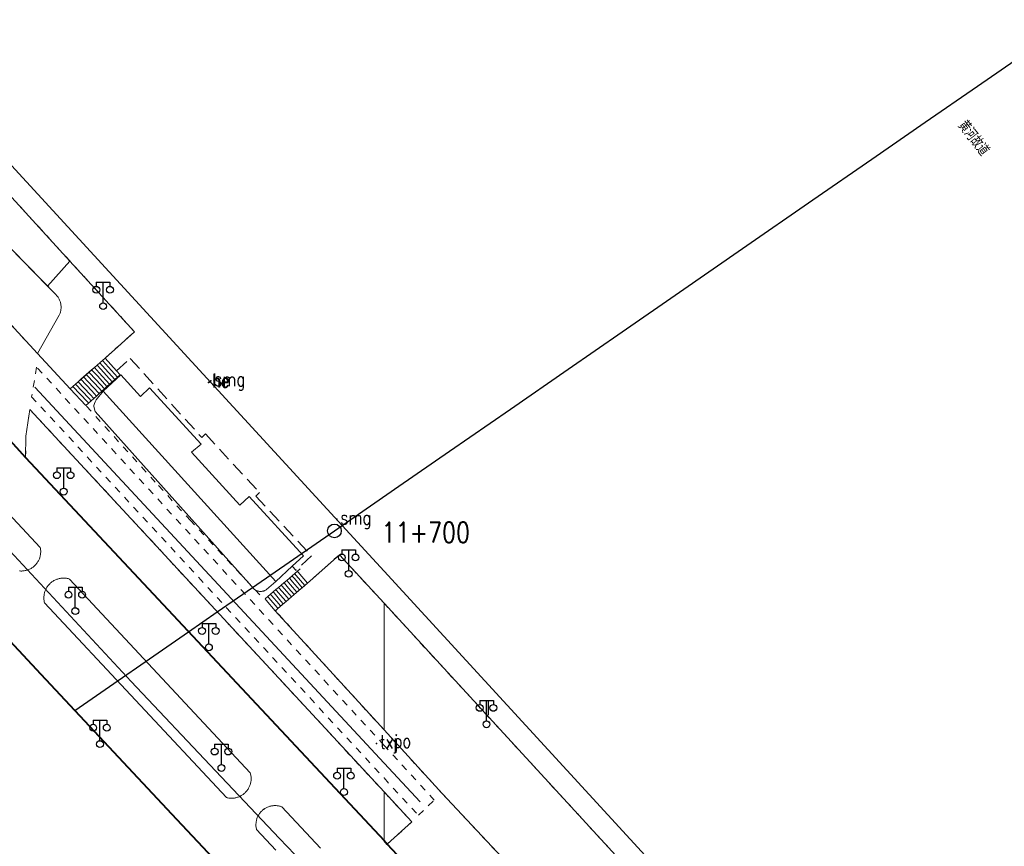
# Model space of a CAD drawing. Extents: x 39508475 to 39522402, y 3783947 to 3795549.
# Tile 147 of 256: x 39517947 to 39518091, y 3790843 to 3790964. Entities that reach past the tile are written whole.
import ezdxf
from ezdxf.enums import TextEntityAlignment as Align

# ---------------------------------------------------------------- set-up
doc = ezdxf.new("R2010")
doc.units = 0
doc.header["$PDSIZE"] = 0.2
doc.linetypes.add('X5', pattern=[3, 2, -1])
doc.linetypes.add('X6', pattern=[2, 1, -1])
doc.layers.get('0').update_dxf_attribs({"linetype": 'CONTINUOUS'})
for name, color, linetype in [('DLSS', 4, 'CONTINUOUS'), ('JCDL_DMX_F', 30, 'CONTINUOUS'), ('JCDL_JMDD_F', 231, 'CONTINUOUS'), ('JCDL_JMDX_F', 231, 'CONTINUOUS'), ('JCDL_ZBM', 3, 'CONTINUOUS'), ('JMD', 6, 'CONTINUOUS'), ('SXSS', 5, 'CONTINUOUS'), ('zdh', 7, 'CONTINUOUS'), ('断面线', 2, 'CONTINUOUS')]:
    doc.layers.add(name, color=color, linetype=linetype)
for name, color, linetype, lineweight in [('JCDL_JMDX', 1, 'CONTINUOUS', 0), ('JCDL_ZBX', 3, 'CONTINUOUS', 0), ('TEXTL_ZJ', 7, 'CONTINUOUS', 0)]:
    doc.layers.add(name, color=color, linetype=linetype, lineweight=lineweight)
doc.styles.add('HZ', font='rs', dxfattribs={"width": 0.8, "bigfont": 'hztxt'})
doc.linetypes.add('10422', pattern='A,2,[150,AAA.SHX,S=1,R=0,X=0,Y=1],2,[177,AAA.SHX,S=1,R=0,X=0,Y=0.8],1e-09', length=4)
doc.linetypes.add('X35', pattern='A,2,[150,AAA.SHX,S=1,R=0,X=0,Y=1],2,[177,AAA.SHX,S=1,R=0,X=0,Y=0.8],1e-09', length=4)
doc.linetypes.add('X49', pattern='A,0,[5,symbolt.shx,S=1,R=0,X=0,Y=0],-10', length=10)
doc.linetypes.add('X7', pattern='A,6,-1.333,[149,symbolx.shx,S=0.25,R=0,X=0,Y=0],-1.333,[149,symbolx.shx,S=0.25,R=0,X=0,Y=0],-1.333', length=9.999)

# ---------------------------------------------------------------- blocks, each defined once
blk = doc.blocks.new('3521000')
at = {"color": 0}
for p, q in [((-1, 3.5), (1, 3.5)), ((0, 0.5), (0, 3.5))]:
    blk.add_line(p, q, dxfattribs=at)
at = {"color": 0, "linetype": 'Continuous', "flags": 128}
for points in [[(-1, 3.5), (-1, 2.9)], [(1, 3.5), (1, 2.9)]]:
    blk.add_lwpolyline(points, dxfattribs=at)
at = {"color": 0}
for centre in [(-1, 2.4), (1, 2.4), (0, 0)]:
    blk.add_circle(centre, 0.5, dxfattribs=at)

msp = doc.modelspace()

# ---------------------------------------------------------------- linework, layer by layer
at = {"layer": 'DLSS', "linetype": 'X7', "lineweight": 0}
msp.add_lwpolyline([(39518000, 3790828.33206), (39517999.45552, 3790828.90648), (39517992.56244, 3790836.16656), (39517984.72214, 3790844.41188), (39517975.32916, 3790854.27999), (39517962.96728, 3790867.40551), (39517943.97679, 3790887.88456), (39517916.03941, 3790918.23397), (39517877.41998, 3790960.32725), (39517858.11328, 3790983.3346), (39517846.3977, 3790999.74941)], dxfattribs=at)
at = {"layer": 'DLSS', "linetype": 'X6', "lineweight": 0}
for points in [[(39517959.17501, 3790914.77099), (39517963.477, 3790918.632), (39517925.02001, 3790960.774), (39517924.60925, 3790961.26067), (39517924.20279, 3790961.75092), (39517923.80031, 3790962.24446), (39517923.40185, 3790962.74124), (39517923.00743, 3790963.24124), (39517922.61707, 3790963.74442), (39517922.2308, 3790964.25074), (39517922.213, 3790964.275), (39517921.84866, 3790964.76018), (39517921.47065, 3790965.2727), (39517921.09681, 3790965.78827), (39517920.72716, 3790966.30685), (39517920.36173, 3790966.82841), (39517920.00054, 3790967.35292), (39517919.64362, 3790967.88034), (39517919.29098, 3790968.41063), (39517918.94301, 3790968.944), (39517915.26382, 3790974.21432), (39517904.14771, 3790990.06193)], [(39517912.88856, 3790954.97327), (39517949.297, 3790915.433)], [(39518000, 3790858.03641), (39517949.13899, 3790913.45299), (39517948.415, 3790909.09799), (39518000, 3790853.25303)], [(39517947.538, 3790900.20101), (39517947.565, 3790903.32599), (39517948.148, 3790907.25699), (39518000, 3790851.22784)], [(39517981.79699, 3790880.09), (39517971.716, 3790890.93899), (39517966.516, 3790896.59499), (39517956.35199, 3790907.833)], [(39518000, 3790878.85489), (39517993.471, 3790885.96401), (39517989.20665, 3790882.1495)], [(39518133.23831, 3790750), (39518055.843, 3790818.79001), (39518055.34999, 3790819.22333), (39518054.86073, 3790819.66089), (39518054.37496, 3790820.10232), (39518053.89271, 3790820.54761), (39518053.41402, 3790820.99671), (39518052.93891, 3790821.44959), (39518052.71, 3790821.671), (39518052.46742, 3790821.90625), (39518051.99958, 3790822.36663), (39518051.53541, 3790822.83072), (39518051.07494, 3790823.29849), (39518050.6182, 3790823.7699), (39518050.16523, 3790824.24492), (39518049.71605, 3790824.72354), (39518049.271, 3790825.206), (39518000, 3790878.85489)], [(39518000, 3790860.30507), (39517984.07682, 3790877.76391)], [(39518114.77746, 3790750), (39518110.394, 3790753.576), (39518089.703, 3790770.974), (39518073.71, 3790784.99001), (39518042.094, 3790815.112), (39518008.52399, 3790850.959), (39518000, 3790860.30507)], [(39518000, 3790853.25303), (39518005.038, 3790847.79899), (39518007.36201, 3790850.015), (39518000, 3790858.03641)], [(39518000, 3790851.22784), (39518004.082, 3790846.817), (39518000.484, 3790843.56899)]]:
    msp.add_lwpolyline(points, dxfattribs=at)
at = {"layer": 'DLSS', "linetype": 'Continuous', "lineweight": 40}
for points in [[(39517882.47601, 3790970.11501), (39517897.019, 3790954.51), (39517900.546, 3790950.596), (39517925.789, 3790923.57099), (39517927.129, 3790922.134), (39517943.85901, 3790904.25901), (39517947.538, 3790900.20101), (39518000, 3790844.08669)], [(39518000, 3790814.90947), (39517998.71646, 3790816.24876), (39517997.232, 3790817.805), (39517969.673, 3790847.189), (39517949.79699, 3790868.406), (39517928.795, 3790890.998), (39517909.00501, 3790912.243), (39517887.832, 3790935.03799), (39517874.13401, 3790949.57999), (39517870.718, 3790953.323), (39517865.998, 3790958.389), (39517865.17908, 3790959.29906), (39517864.36428, 3790960.21283), (39517863.55331, 3790961.12999), (39517862.74618, 3790962.05053), (39517861.9429, 3790962.97444), (39517861.1435, 3790963.9017), (39517860.34797, 3790964.83229)], [(39518000, 3790844.08669), (39518000.484, 3790843.56899), (39518006.23, 3790837.387)]]:
    msp.add_lwpolyline(points, dxfattribs=at)
at = {"layer": 'JCDL_DMX_F', "color": 3, "linetype": 'X35', "lineweight": 0}
for points in [[(39517954.043, 3790910.281), (39517949.297, 3790915.43301), (39517952.45699, 3790921.05901), (39517952.50559, 3790921.16284), (39517952.54925, 3790921.26885), (39517952.58827, 3790921.37665), (39517952.62257, 3790921.48605), (39517952.65209, 3790921.59683), (39517952.67678, 3790921.70879), (39517952.69658, 3790921.82172), (39517952.71146, 3790921.9354), (39517952.72139, 3790922.04962), (39517952.72635, 3790922.16416), (39517952.72634, 3790922.27881), (39517952.72134, 3790922.39335), (39517952.71139, 3790922.50757), (39517952.703, 3790922.57301), (39517952.69648, 3790922.62124), (39517952.67665, 3790922.73416), (39517952.65194, 3790922.84612), (39517952.62238, 3790922.95689), (39517952.58805, 3790923.06628), (39517952.54901, 3790923.17408), (39517952.50532, 3790923.28008), (39517952.45707, 3790923.38408), (39517952.40435, 3790923.48589), (39517952.34726, 3790923.58531), (39517952.2859, 3790923.68216), (39517952.22041, 3790923.77626), (39517952.15088, 3790923.86743), (39517952.07747, 3790923.95549), (39517952, 3790924.03999), (39517941.37, 3790934.86)], [(39517958.86704, 3790909.93691), (39517957.87836, 3790908.68146), (39517957.71941, 3790908.36982), (39517957.6121, 3790908.13505), (39517957.55062, 3790907.96151), (39517957.52619, 3790907.82957), (39517957.5255, 3790907.69582), (39517957.55321, 3790907.5155), (39517957.61423, 3790907.26794), (39517957.71132, 3790906.93684), (39517981.0456, 3790880.87207), (39517981.11595, 3790880.82509), (39517981.18894, 3790880.78231), (39517981.26414, 3790880.74355), (39517981.34133, 3790880.70892), (39517981.42028, 3790880.67853), (39517981.50077, 3790880.65246), (39517981.58255, 3790880.63079), (39517981.66538, 3790880.61359), (39517981.74903, 3790880.6009), (39517981.83324, 3790880.59277), (39517981.91249, 3790880.58968), (39517981.91776, 3790880.58921), (39517982.00236, 3790880.59023), (39517982.08677, 3790880.59584), (39517982.17076, 3790880.60602), (39517982.25407, 3790880.62073), (39517982.33646, 3790880.63994), (39517982.41769, 3790880.66359), (39517982.49752, 3790880.6916), (39517982.57572, 3790880.7239), (39517982.65205, 3790880.76039), (39517982.72628, 3790880.80096), (39517982.798, 3790880.84582), (39517984.14268, 3790882.04908)]]:
    msp.add_lwpolyline(points, dxfattribs=at)
at = {"layer": 'JCDL_JMDX', "color": 6, "linetype": 'Continuous', "lineweight": 0}
for points in [[(39517959.17501, 3790914.77099), (39517958.78024, 3790914.42561), (39517958.38547, 3790914.08022), (39517957.9907, 3790913.73484), (39517957.59593, 3790913.38945), (39517957.20116, 3790913.04407), (39517956.80639, 3790912.69869), (39517956.41162, 3790912.3533), (39517956.01685, 3790912.00792), (39517955.62208, 3790911.66253), (39517955.22731, 3790911.31715), (39517954.83254, 3790910.97176), (39517954.43777, 3790910.62638), (39517954.043, 3790910.281)], [(39517959.17501, 3790914.77099), (39517960.84772, 3790912.91825), (39517961.37701, 3790912.33201), (39517960.99047, 3790911.98593), (39517960.60393, 3790911.63985), (39517960.21739, 3790911.29378), (39517959.83085, 3790910.9477), (39517959.44431, 3790910.60162), (39517959.05777, 3790910.25554), (39517958.67123, 3790909.90947), (39517958.28469, 3790909.56339), (39517957.89815, 3790909.21731), (39517957.51161, 3790908.87124), (39517957.12507, 3790908.52516), (39517956.73853, 3790908.17908), (39517956.35199, 3790907.833), (39517954.043, 3790910.281), (39517954.43777, 3790910.62638), (39517954.83254, 3790910.97176), (39517955.22731, 3790911.31715), (39517955.62208, 3790911.66253), (39517956.01685, 3790912.00792), (39517956.41162, 3790912.3533), (39517956.80639, 3790912.69869), (39517957.20116, 3790913.04407), (39517957.59593, 3790913.38945), (39517957.9907, 3790913.73484), (39517958.38547, 3790914.08022), (39517958.78024, 3790914.42561), (39517959.17501, 3790914.77099)], [(39517958.78024, 3790914.42561), (39517960.99046, 3790911.98593)], [(39517957.20116, 3790913.04407), (39517958.08923, 3790912.10254)], [(39517957.59593, 3790913.38945), (39517958.30639, 3790912.63623)], [(39517957.9907, 3790913.73484), (39517958.52354, 3790913.16992)], [(39517958.38547, 3790914.08022), (39517958.7407, 3790913.70361)], [(39517958.52354, 3790913.16992), (39517960.21739, 3790911.29378)], [(39517958.7407, 3790913.70361), (39517960.60393, 3790911.63985)], [(39517955.62208, 3790911.66253), (39517957.22061, 3790909.96777)], [(39517956.01685, 3790912.00792), (39517957.43777, 3790910.50146)], [(39517956.41162, 3790912.3533), (39517957.65492, 3790911.03515)], [(39517956.80639, 3790912.69869), (39517957.87208, 3790911.56885)], [(39517957.87208, 3790911.56885), (39517959.05777, 3790910.25554)], [(39517958.08923, 3790912.10254), (39517959.44431, 3790910.60162)], [(39517958.30639, 3790912.63623), (39517959.83085, 3790910.9477)], [(39517954.043, 3790910.281), (39517956.35199, 3790907.833)], [(39517954.43777, 3790910.62638), (39517956.56915, 3790908.3667)], [(39517954.83254, 3790910.97176), (39517956.7863, 3790908.90039)], [(39517955.22731, 3790911.31715), (39517957.00346, 3790909.43408)], [(39517957.43777, 3790910.50146), (39517958.28469, 3790909.56339)], [(39517957.65492, 3790911.03515), (39517958.67123, 3790909.90947)], [(39517956.7863, 3790908.90039), (39517957.12507, 3790908.52516)], [(39517957.00346, 3790909.43408), (39517957.51161, 3790908.87124)], [(39517957.22061, 3790909.96777), (39517957.89815, 3790909.21731)], [(39517956.56915, 3790908.3667), (39517956.73853, 3790908.17908)], [(39517987.72243, 3790883.88511), (39517987.32787, 3790883.5477), (39517986.9333, 3790883.21029), (39517986.53874, 3790882.87287), (39517986.14417, 3790882.53546), (39517985.7496, 3790882.19804), (39517985.35503, 3790881.86063), (39517984.96047, 3790881.52322), (39517984.5659, 3790881.1858), (39517984.17133, 3790880.84839), (39517983.77677, 3790880.51098), (39517983.3822, 3790880.17356), (39517982.98763, 3790879.83615), (39517982.59307, 3790879.49873)], [(39517986.88125, 3790882.47235), (39517986.57581, 3790882.82952), (39517986.53874, 3790882.87287)], [(39517987.16164, 3790882.94327), (39517986.95802, 3790883.18139), (39517986.9333, 3790883.21029)], [(39517988.41751, 3790881.47467), (39517987.16164, 3790882.94327)], [(39517987.44204, 3790883.41419), (39517987.34023, 3790883.53325), (39517987.32787, 3790883.5477)], [(39517988.81208, 3790881.81209), (39517987.44204, 3790883.41419)], [(39517989.20665, 3790882.1495), (39517988.81208, 3790881.81209), (39517988.41751, 3790881.47467), (39517988.02295, 3790881.13726), (39517987.62838, 3790880.79984), (39517987.23381, 3790880.46243), (39517986.83925, 3790880.12502), (39517986.44468, 3790879.7876), (39517986.05011, 3790879.45019), (39517985.65555, 3790879.11277), (39517985.26098, 3790878.77536), (39517984.86641, 3790878.43795), (39517984.47185, 3790878.10053), (39517984.1409, 3790877.81752), (39517984.07728, 3790877.76312)], [(39517985.75966, 3790880.58866), (39517985.04697, 3790881.42207), (39517984.96047, 3790881.52322)], [(39517986.04006, 3790881.05958), (39517985.42917, 3790881.77393), (39517985.35503, 3790881.86063)], [(39517986.32045, 3790881.5305), (39517985.81138, 3790882.1258), (39517985.7496, 3790882.19804)], [(39517986.60085, 3790882.00142), (39517986.19359, 3790882.47766), (39517986.14417, 3790882.53546)], [(39517987.23381, 3790880.46243), (39517986.32045, 3790881.5305)], [(39517987.62838, 3790880.79984), (39517986.60085, 3790882.00142)], [(39517988.02295, 3790881.13726), (39517986.88125, 3790882.47235)], [(39517984.35768, 3790878.23404), (39517983.13592, 3790879.66275), (39517982.98763, 3790879.83615)], [(39517984.63807, 3790878.70497), (39517983.51813, 3790880.01461), (39517983.3822, 3790880.17356)], [(39517984.91847, 3790879.17589), (39517983.90034, 3790880.36648), (39517983.77677, 3790880.51098)], [(39517985.19887, 3790879.64681), (39517984.28255, 3790880.71834), (39517984.17133, 3790880.84839)], [(39517985.47926, 3790880.11773), (39517984.66476, 3790881.07021), (39517984.5659, 3790881.1858)], [(39517986.05011, 3790879.45019), (39517985.47926, 3790880.11773)], [(39517986.44468, 3790879.7876), (39517985.75966, 3790880.58866)], [(39517986.83925, 3790880.12502), (39517986.04006, 3790881.05958)], [(39517984.07728, 3790877.76312), (39517982.75371, 3790879.31088), (39517982.59307, 3790879.49873)], [(39517984.86641, 3790878.43795), (39517984.63807, 3790878.70497)], [(39517985.26098, 3790878.77536), (39517984.91847, 3790879.17589)], [(39517985.65555, 3790879.11277), (39517985.19887, 3790879.64681)], [(39517984.47185, 3790878.10053), (39517984.35768, 3790878.23404)]]:
    msp.add_lwpolyline(points, dxfattribs=at)
at = {"layer": 'JCDL_JMDX', "color": 6, "linetype": 'X5', "lineweight": 0}
for points in [[(39517961.42031, 3790912.28404), (39517961.37701, 3790912.33201), (39517960.84772, 3790912.91825), (39517962.85142, 3790914.72686), (39517973.3142, 3790903.14296), (39517973.86778, 3790903.65374), (39517981.78831, 3790895.06941), (39517981.23724, 3790894.55591), (39517989.40174, 3790885.79402), (39517987.12641, 3790883.67382), (39517986.56299, 3790884.28398)], [(39517961.37701, 3790912.33201), (39517960.99047, 3790911.98593), (39517960.60393, 3790911.63985), (39517960.21739, 3790911.29378), (39517959.83085, 3790910.9477), (39517959.44431, 3790910.60162), (39517959.05777, 3790910.25554), (39517958.67123, 3790909.90947), (39517958.28469, 3790909.56339), (39517957.89815, 3790909.21731), (39517957.51161, 3790908.87124), (39517957.12507, 3790908.52516), (39517956.73853, 3790908.17908), (39517956.35199, 3790907.833)]]:
    msp.add_lwpolyline(points, dxfattribs=at)
at = {"layer": 'JCDL_JMDX_F', "linetype": 'Continuous', "lineweight": 0}
for points in [[(39517923.14501, 3790915.471), (39517949.677, 3790887.02699), (39517949.70083, 3790886.91013), (39517949.71932, 3790886.79229), (39517949.73283, 3790886.67378), (39517949.74134, 3790886.5548), (39517949.74483, 3790886.43558), (39517949.7433, 3790886.31631), (39517949.73676, 3790886.19721), (39517949.7252, 3790886.07849), (39517949.70866, 3790885.96036), (39517949.68716, 3790885.84304), (39517949.66074, 3790885.72672), (39517949.62945, 3790885.61162), (39517949.59335, 3790885.49794), (39517949.55248, 3790885.38588), (39517949.50694, 3790885.27563), (39517949.4568, 3790885.16741), (39517949.40215, 3790885.06139), (39517949.34308, 3790884.95776), (39517949.2797, 3790884.85671), (39517949.21213, 3790884.75842), (39517949.14048, 3790884.66306), (39517949.06488, 3790884.5708), (39517948.98546, 3790884.4818), (39517948.90236, 3790884.39623), (39517948.81574, 3790884.31423), (39517948.72574, 3790884.23595), (39517948.707, 3790884.221), (39517948.63253, 3790884.16152), (39517948.53627, 3790884.09109), (39517948.43713, 3790884.02477), (39517948.33528, 3790883.96268), (39517948.23091, 3790883.90493), (39517948.12421, 3790883.85163), (39517948.01535, 3790883.80287), (39517947.90454, 3790883.75873), (39517947.79197, 3790883.71929), (39517947.67784, 3790883.68463), (39517947.56235, 3790883.65481), (39517947.4457, 3790883.62987), (39517947.32812, 3790883.60986), (39517947.20979, 3790883.59482), (39517947.09093, 3790883.58477), (39517946.97176, 3790883.57974), (39517946.85248, 3790883.57973), (39517946.73331, 3790883.58474), (39517946.61445, 3790883.59475)], [(39517950.299, 3790878.916), (39517950.27119, 3790879.0315), (39517950.24854, 3790879.14812), (39517950.23068, 3790879.26558), (39517950.21764, 3790879.38367), (39517950.20946, 3790879.50219), (39517950.20614, 3790879.62095), (39517950.20769, 3790879.73975), (39517950.2141, 3790879.85838), (39517950.22537, 3790879.97665), (39517950.24148, 3790880.09436), (39517950.26239, 3790880.21131), (39517950.28808, 3790880.32731), (39517950.3185, 3790880.44216), (39517950.3536, 3790880.55566), (39517950.39331, 3790880.66763), (39517950.43759, 3790880.77788), (39517950.48634, 3790880.88622), (39517950.53949, 3790880.99248), (39517950.59695, 3790881.09646), (39517950.65862, 3790881.19801), (39517950.7244, 3790881.29694), (39517950.79418, 3790881.3931), (39517950.86784, 3790881.48632), (39517950.94525, 3790881.57644), (39517951.02629, 3790881.66331), (39517951.11083, 3790881.74679), (39517951.19871, 3790881.82674), (39517951.2898, 3790881.90302), (39517951.38393, 3790881.9755), (39517951.38801, 3790881.978), (39517951.48096, 3790882.04407), (39517951.58071, 3790882.1086), (39517951.68302, 3790882.16899), (39517951.78772, 3790882.22514), (39517951.89463, 3790882.27695), (39517952.00358, 3790882.32434), (39517952.11438, 3790882.36723), (39517952.22683, 3790882.40554), (39517952.34077, 3790882.43921), (39517952.45599, 3790882.46818), (39517952.5723, 3790882.49241), (39517952.6895, 3790882.51186), (39517952.8074, 3790882.52649), (39517952.92581, 3790882.53627), (39517953.04451, 3790882.54119), (39517953.16332, 3790882.54125), (39517953.28203, 3790882.53644), (39517953.40044, 3790882.52677), (39517953.51835, 3790882.51226), (39517953.63558, 3790882.49293), (39517953.75191, 3790882.46881), (39517953.86716, 3790882.43995), (39517953.981, 3790882.406), (39517980.41801, 3790854.022), (39517980.45078, 3790853.90851), (39517980.4785, 3790853.79367), (39517980.50151, 3790853.6778), (39517980.51976, 3790853.56108), (39517980.53323, 3790853.44372), (39517980.5419, 3790853.3259), (39517980.54574, 3790853.20783), (39517980.54476, 3790853.0897), (39517980.53896, 3790852.9717), (39517980.52833, 3790852.85404), (39517980.51291, 3790852.73692), (39517980.49272, 3790852.62052), (39517980.46779, 3790852.50504), (39517980.43817, 3790852.39068), (39517980.40389, 3790852.27763), (39517980.36503, 3790852.16607), (39517980.32165, 3790852.05619), (39517980.27381, 3790851.94817), (39517980.22159, 3790851.8422), (39517980.1651, 3790851.73845), (39517980.10441, 3790851.63709), (39517980.03963, 3790851.5383), (39517979.97087, 3790851.44224), (39517979.89824, 3790851.34906), (39517979.82187, 3790851.25893), (39517979.74188, 3790851.172), (39517979.6584, 3790851.08841), (39517979.583, 3790851.019), (39517979.57158, 3790851.00829), (39517979.48156, 3790850.93179), (39517979.38849, 3790850.85903), (39517979.29253, 3790850.79013), (39517979.19383, 3790850.72521), (39517979.09256, 3790850.66438), (39517978.98889, 3790850.60774), (39517978.88299, 3790850.55537), (39517978.77504, 3790850.50738), (39517978.66522, 3790850.46384), (39517978.55372, 3790850.42481), (39517978.44071, 3790850.39038), (39517978.32639, 3790850.36059), (39517978.21095, 3790850.3355), (39517978.09458, 3790850.31514), (39517977.97748, 3790850.29956), (39517977.85984, 3790850.28877), (39517977.74185, 3790850.28279), (39517977.62372, 3790850.28164), (39517977.50564, 3790850.28532), (39517977.38781, 3790850.29382), (39517977.27043, 3790850.30712), (39517977.15369, 3790850.32521), (39517977.03778, 3790850.34805), (39517976.923, 3790850.376), (39517950.299, 3790878.916)], [(39517984.16295, 3790842.66751), (39517981.338, 3790845.714), (39517981.31092, 3790845.82809), (39517981.28902, 3790845.9433), (39517981.27197, 3790846.05932), (39517981.25979, 3790846.17595), (39517981.2525, 3790846.293), (39517981.25011, 3790846.41024), (39517981.25263, 3790846.52748), (39517981.26005, 3790846.64452), (39517981.27236, 3790846.76114), (39517981.28954, 3790846.87714), (39517981.31156, 3790846.99233), (39517981.33838, 3790847.10649), (39517981.36995, 3790847.21943), (39517981.40622, 3790847.33095), (39517981.44712, 3790847.44085), (39517981.49259, 3790847.54895), (39517981.54253, 3790847.65505), (39517981.59688, 3790847.75897), (39517981.65552, 3790847.86052), (39517981.71836, 3790847.95953), (39517981.78529, 3790848.05582), (39517981.85619, 3790848.14923), (39517981.93093, 3790848.2396), (39517982.00939, 3790848.32675), (39517982.09143, 3790848.41055), (39517982.1769, 3790848.49084), (39517982.26565, 3790848.56749), (39517982.35754, 3790848.64035), (39517982.45469, 3790848.71065), (39517982.55005, 3790848.77423), (39517982.65033, 3790848.83502), (39517982.75307, 3790848.89155), (39517982.85809, 3790848.94374), (39517982.9652, 3790848.99149), (39517983.07421, 3790849.03472), (39517983.18493, 3790849.07334), (39517983.29718, 3790849.1073), (39517983.41074, 3790849.13654), (39517983.52543, 3790849.161), (39517983.64105, 3790849.18064), (39517983.75738, 3790849.19542), (39517983.87423, 3790849.20532), (39517983.99139, 3790849.21033), (39517984.10866, 3790849.21043), (39517984.22583, 3790849.20562), (39517984.3427, 3790849.19592), (39517984.45906, 3790849.18133), (39517984.5747, 3790849.16189), (39517984.68943, 3790849.13763), (39517984.80305, 3790849.10859), (39517984.91535, 3790849.07482), (39517985.026, 3790849.036), (39517987.8672, 3790845.99509), (39517990.71198, 3790842.95753)]]:
    msp.add_lwpolyline(points, dxfattribs=at)
at = {"layer": 'JCDL_ZBM', "linetype": 'Continuous', "lineweight": 0}
for points in [[(39517931.004, 3790945.96699), (39517921.36576, 3790957.4009), (39517924.78463, 3790961.05287), (39517925.02001, 3790960.774), (39517954.02313, 3790928.99175), (39517950.74798, 3790925.3144), (39517941.37, 3790934.86), (39517931.004, 3790945.96699)], [(39517941.37, 3790934.86), (39517952, 3790924.03999), (39517952.07747, 3790923.95549), (39517952.15088, 3790923.86743), (39517952.2204, 3790923.77626), (39517952.28591, 3790923.68216), (39517952.34726, 3790923.58531), (39517952.40435, 3790923.48589), (39517952.45707, 3790923.38408), (39517952.50532, 3790923.28008), (39517952.54901, 3790923.17408), (39517952.58805, 3790923.06628), (39517952.62239, 3790922.95689), (39517952.65194, 3790922.84612), (39517952.67665, 3790922.73416), (39517952.69648, 3790922.62124), (39517952.703, 3790922.57301), (39517952.71139, 3790922.50757), (39517952.72134, 3790922.39335), (39517952.72634, 3790922.27881), (39517952.72635, 3790922.16416), (39517952.72139, 3790922.04962), (39517952.71146, 3790921.9354), (39517952.69658, 3790921.82172), (39517952.67678, 3790921.70879), (39517952.65209, 3790921.59683), (39517952.62257, 3790921.48605), (39517952.58827, 3790921.37665), (39517952.54925, 3790921.26885), (39517952.50559, 3790921.16284), (39517952.45699, 3790921.05901), (39517949.297, 3790915.433), (39517912.88856, 3790954.97327)], [(39517959.17501, 3790914.77099), (39517954.043, 3790910.281), (39517949.297, 3790915.433), (39517952.45699, 3790921.05901), (39517952.50559, 3790921.16284), (39517952.54925, 3790921.26885), (39517952.58827, 3790921.37665), (39517952.62257, 3790921.48605), (39517952.65209, 3790921.59683), (39517952.67678, 3790921.70879), (39517952.69658, 3790921.82172), (39517952.71146, 3790921.9354), (39517952.72139, 3790922.04962), (39517952.72635, 3790922.16416), (39517952.72634, 3790922.27881), (39517952.72134, 3790922.39335), (39517952.71139, 3790922.50757), (39517952.703, 3790922.57301), (39517952.69648, 3790922.62124), (39517952.67665, 3790922.73416), (39517952.65194, 3790922.84612), (39517952.62239, 3790922.95689), (39517952.58805, 3790923.06628), (39517952.54901, 3790923.17408), (39517952.50532, 3790923.28008), (39517952.45707, 3790923.38408), (39517952.40435, 3790923.48589), (39517952.34726, 3790923.58531), (39517952.28591, 3790923.68216), (39517952.2204, 3790923.77626), (39517952.15088, 3790923.86743), (39517952.07747, 3790923.95549), (39517952, 3790924.03999), (39517950.74798, 3790925.3144), (39517954.02313, 3790928.99175), (39517963.477, 3790918.632), (39517959.17501, 3790914.77099)], [(39517923.14501, 3790915.471), (39517949.677, 3790887.02699), (39517949.70083, 3790886.91014), (39517949.71933, 3790886.79229), (39517949.73283, 3790886.67379), (39517949.74134, 3790886.5548), (39517949.74484, 3790886.43558), (39517949.74331, 3790886.31632), (39517949.73677, 3790886.19721), (39517949.7252, 3790886.07849), (39517949.70866, 3790885.96037), (39517949.68716, 3790885.84305), (39517949.66075, 3790885.72673), (39517949.62945, 3790885.61163), (39517949.59335, 3790885.49795), (39517949.55248, 3790885.38589), (39517949.50695, 3790885.27564), (39517949.45681, 3790885.16741), (39517949.40215, 3790885.06139), (39517949.34308, 3790884.95776), (39517949.2797, 3790884.85672), (39517949.21213, 3790884.75842), (39517949.14047, 3790884.66307), (39517949.06488, 3790884.57079), (39517948.98546, 3790884.4818), (39517948.90237, 3790884.39623), (39517948.81575, 3790884.31423), (39517948.72575, 3790884.23595), (39517948.63253, 3790884.16152), (39517948.53628, 3790884.0911), (39517948.43712, 3790884.02477), (39517948.33529, 3790883.96268), (39517948.23092, 3790883.90494), (39517948.12421, 3790883.85164), (39517948.01535, 3790883.80287), (39517947.90454, 3790883.75872), (39517947.79197, 3790883.7193), (39517947.67784, 3790883.68463), (39517947.56234, 3790883.65481), (39517947.4457, 3790883.62986), (39517947.32812, 3790883.60986), (39517947.20978, 3790883.59481), (39517947.09093, 3790883.58477), (39517946.97176, 3790883.57974), (39517946.85248, 3790883.57972), (39517946.7333, 3790883.58473), (39517946.61445, 3790883.59475)], [(39518000, 3790851.22784), (39518000, 3790844.08669), (39517947.538, 3790900.20101), (39517947.565, 3790903.32599), (39517948.148, 3790907.25699), (39518000, 3790851.22784)], [(39518000, 3790878.85489), (39518000, 3790860.30507), (39517984.07682, 3790877.76391), (39517989.20665, 3790882.1495), (39517993.471, 3790885.96401), (39518000, 3790878.85489)], [(39517950.299, 3790878.916), (39517950.2712, 3790879.03149), (39517950.24854, 3790879.14812), (39517950.23067, 3790879.26558), (39517950.21764, 3790879.38367), (39517950.20946, 3790879.50219), (39517950.20613, 3790879.62095), (39517950.20769, 3790879.73976), (39517950.2141, 3790879.85838), (39517950.22538, 3790879.97665), (39517950.24147, 3790880.09436), (39517950.26239, 3790880.21132), (39517950.28808, 3790880.32731), (39517950.31849, 3790880.44216), (39517950.3536, 3790880.55566), (39517950.39332, 3790880.66763), (39517950.43758, 3790880.77787), (39517950.48634, 3790880.88623), (39517950.53948, 3790880.99248), (39517950.59695, 3790881.09647), (39517950.65861, 3790881.19802), (39517950.72439, 3790881.29694), (39517950.79417, 3790881.3931), (39517950.86783, 3790881.48632), (39517950.94525, 3790881.57644), (39517951.02629, 3790881.66331), (39517951.11083, 3790881.74679), (39517951.1987, 3790881.82673), (39517951.2898, 3790881.90301), (39517951.38393, 3790881.97551), (39517951.48095, 3790882.04407), (39517951.5807, 3790882.1086), (39517951.68301, 3790882.16899), (39517951.78772, 3790882.22515), (39517951.89462, 3790882.27695), (39517952.00357, 3790882.32435), (39517952.11437, 3790882.36724), (39517952.22682, 3790882.40554), (39517952.34076, 3790882.43922), (39517952.45599, 3790882.46819), (39517952.57229, 3790882.49242), (39517952.68949, 3790882.51186), (39517952.8074, 3790882.5265), (39517952.92581, 3790882.53628), (39517953.04451, 3790882.54119), (39517953.16332, 3790882.54125), (39517953.28202, 3790882.53645), (39517953.40044, 3790882.52677), (39517953.51835, 3790882.51226), (39517953.63557, 3790882.49293), (39517953.7519, 3790882.46882), (39517953.86716, 3790882.43995), (39517953.981, 3790882.406), (39517980.41801, 3790854.022), (39517980.45077, 3790853.90851), (39517980.47849, 3790853.79367), (39517980.5015, 3790853.67779), (39517980.51975, 3790853.56107), (39517980.53323, 3790853.44372), (39517980.54189, 3790853.3259), (39517980.54574, 3790853.20783), (39517980.54476, 3790853.08969), (39517980.53895, 3790852.97169), (39517980.52833, 3790852.85405), (39517980.5129, 3790852.73692), (39517980.49271, 3790852.62052), (39517980.46778, 3790852.50504), (39517980.43816, 3790852.39068), (39517980.40389, 3790852.27762), (39517980.36503, 3790852.16606), (39517980.32164, 3790852.05618), (39517980.27381, 3790851.94816), (39517980.22159, 3790851.84219), (39517980.16509, 3790851.73844), (39517980.1044, 3790851.6371), (39517980.03963, 3790851.53829), (39517979.97087, 3790851.44224), (39517979.89824, 3790851.34907), (39517979.82187, 3790851.25893), (39517979.74188, 3790851.172), (39517979.6584, 3790851.08841), (39517979.57157, 3790851.00829), (39517979.48156, 3790850.93179), (39517979.38848, 3790850.85902), (39517979.29252, 3790850.79013), (39517979.19382, 3790850.72522), (39517979.09255, 3790850.66438), (39517978.98888, 3790850.60774), (39517978.88298, 3790850.55537), (39517978.77504, 3790850.50738), (39517978.66522, 3790850.46383), (39517978.55372, 3790850.42481), (39517978.44071, 3790850.39039), (39517978.32639, 3790850.36059), (39517978.21094, 3790850.3355), (39517978.09458, 3790850.31514), (39517977.97748, 3790850.29955), (39517977.85983, 3790850.28876), (39517977.74185, 3790850.28279), (39517977.62371, 3790850.28165), (39517977.50564, 3790850.28533), (39517977.38781, 3790850.29381), (39517977.27042, 3790850.30712), (39517977.15369, 3790850.32522), (39517977.03778, 3790850.34806), (39517976.923, 3790850.376), (39517950.299, 3790878.916)], [(39518042.094, 3790815.112), (39518008.524, 3790850.959), (39518000, 3790860.30507), (39518000, 3790878.85489), (39518049.271, 3790825.206)], [(39518004.082, 3790846.817), (39518000.484, 3790843.56899), (39518000, 3790844.08669), (39518000, 3790851.22784), (39518004.082, 3790846.817)], [(39517984.16294, 3790842.66751), (39517981.338, 3790845.714), (39517981.31092, 3790845.82809), (39517981.28902, 3790845.9433), (39517981.27198, 3790846.05933), (39517981.25978, 3790846.17595), (39517981.25249, 3790846.29299), (39517981.25011, 3790846.41024), (39517981.25263, 3790846.52749), (39517981.26004, 3790846.64451), (39517981.27236, 3790846.76113), (39517981.28954, 3790846.87713), (39517981.31156, 3790846.99232), (39517981.33838, 3790847.10648), (39517981.36996, 3790847.21942), (39517981.40623, 3790847.33094), (39517981.44712, 3790847.44085), (39517981.49259, 3790847.54894), (39517981.54253, 3790847.65504), (39517981.59689, 3790847.75897), (39517981.65553, 3790847.86052), (39517981.71836, 3790847.95952), (39517981.78529, 3790848.05582), (39517981.85618, 3790848.14923), (39517981.93094, 3790848.2396), (39517982.0094, 3790848.32674), (39517982.09143, 3790848.41054), (39517982.1769, 3790848.49084), (39517982.26566, 3790848.56748), (39517982.35753, 3790848.64035), (39517982.4524, 3790848.7093), (39517982.55004, 3790848.77423), (39517982.65034, 3790848.83502), (39517982.75308, 3790848.89155), (39517982.85809, 3790848.94374), (39517982.96519, 3790848.99149), (39517983.07421, 3790849.03471), (39517983.18494, 3790849.07333), (39517983.29718, 3790849.1073), (39517983.41074, 3790849.13654), (39517983.52543, 3790849.161), (39517983.64105, 3790849.18064), (39517983.75738, 3790849.19542), (39517983.87423, 3790849.20532), (39517983.99139, 3790849.21033), (39517984.10866, 3790849.21042), (39517984.22583, 3790849.20561), (39517984.3427, 3790849.19591), (39517984.45905, 3790849.18134), (39517984.5747, 3790849.1619), (39517984.68943, 3790849.13764), (39517984.80305, 3790849.10858), (39517984.91536, 3790849.07481), (39517985.026, 3790849.036), (39517987.8672, 3790845.9951), (39517990.71199, 3790842.95753)]]:
    msp.add_lwpolyline(points, dxfattribs=at)
at = {"layer": 'JCDL_ZBX', "color": 114, "linetype": 'X49', "lineweight": 0, "true_color": 0x009944}
for points in [[(39517948.87095, 3790910.53335), (39518000, 3790855.44943)], [(39518000, 3790855.44943), (39518005.29241, 3790849.74765)]]:
    msp.add_lwpolyline(points, dxfattribs=at)
at = {"layer": 'JMD', "color": 6, "linetype": 'Continuous', "lineweight": 0}
msp.add_lwpolyline([(39517984.14268, 3790882.04908), (39517958.86704, 3790909.93691), (39517961.42031, 3790912.28404), (39517961.45115, 3790912.31188), (39517964.32859, 3790909.16878), (39517965.68314, 3790910.40885), (39517973.21403, 3790902.18267), (39517971.81223, 3790900.9942), (39517978.89688, 3790893.23728), (39517980.26847, 3790894.49), (39517988.20508, 3790885.80028), (39517986.56299, 3790884.28398), (39517984.14268, 3790882.04908)], dxfattribs=at)
at = {"layer": 'SXSS', "linetype": '10422', "flags": 128}
msp.add_lwpolyline([(39517816.17, 3791638.54301), (39517810.60847, 3791637.48878), (39517807.43912, 3791636.55721), (39517802.61833, 3791634.63633), (39517798.45121, 3791632.4238), (39517794.53495, 3791629.79263), (39517790.22634, 3791626.12137), (39517787.31228, 3791623.03232), (39517785.53503, 3791620.82785), (39517783.207, 3791616.619), (39517784.19379, 3791612.99735), (39517785.98488, 3791606.8209), (39517789.12295, 3791598.90226), (39517790.17688, 3791584.85268), (39517790.06222, 3791582.08979), (39517788.75987, 3791573.77275), (39517788.00957, 3791570.98092), (39517786.69104, 3791566.32239), (39517784.85173, 3791561.63229), (39517783.16345, 3791558.50106), (39517782.64801, 3791557.10201), (39517781.24405, 3791554.42965), (39517778.78232, 3791550.31746), (39517775.00859, 3791545.13295), (39517772.35614, 3791540.13876), (39517770.7726, 3791536.06988), (39517770.004, 3791529.82001), (39517770.00867, 3791529.25676), (39517770.376, 3791518.681), (39517772.24402, 3791510.01033), (39517774.40066, 3791500), (39517795.49256, 3791396.17244), (39517814.51738, 3791297.55822), (39517823.70386, 3791250), (39517828.707, 3791224.007), (39517828.19699, 3791221.11), (39517825.497, 3791219.43799), (39517813.53153, 3791215.70686), (39517816.217, 3791202.527), (39517817.785, 3791193.116), (39517815.774, 3791192.681), (39517816.83101, 3791187.793), (39517818.76547, 3791188.4172), (39517820.122, 3791182.12799), (39517821.53201, 3791178.561), (39517823.753, 3791167.596), (39517824.76242, 3791167.6686), (39517841.45499, 3791166.98801), (39517842.8443, 3791166.3787), (39517843.488, 3791165.00501), (39517856.53016, 3791113.96335), (39517875.90001, 3791037.523), (39517876.794, 3791034.65901), (39517878.75199, 3791030.761), (39517883.266, 3791024.221), (39517900.22052, 3791000), (39517904.365, 3790995.04401), (39517904.80975, 3790995.28725), (39517905.43285, 3790995.54879), (39517906.24759, 3790995.77072), (39517906.91725, 3790995.86133), (39517907.42394, 3790995.87767), (39517907.93011, 3790995.84959), (39517908.26535, 3790995.80629), (39517909.56404, 3790995.44054), (39517910.02373, 3790995.22682), (39517911.14042, 3790994.4696), (39517911.73699, 3790993.87201), (39517923.21273, 3790977.19934), (39517923.43595, 3790976.77449), (39517923.71712, 3790976.02621), (39517923.82891, 3790975.55949), (39517923.89675, 3790975.08438), (39517923.92005, 3790974.60502), (39517923.88154, 3790973.96646), (39517923.80081, 3790973.49337), (39517923.50931, 3790972.57995), (39517923.37495, 3790972.28951), (39517922.96256, 3790971.60474), (39517922.66589, 3790971.22749), (39517921.71701, 3790970.37301), (39517924.02323, 3790966.95305), (39517926.15883, 3790964.13508), (39517927.28, 3790962.768), (39517993.85778, 3790890.23909), (39518000, 3790883.54785), (39518050.778, 3790828.23101), (39518062.54804, 3790817.03487), (39518136.40542, 3790751.45125), (39518145.353, 3790743.506), (39518148.27331, 3790741.33894), (39518218.73395, 3790694.66785), (39518273.905, 3790658.736), (39518396.16042, 3790606.11569), (39518465.49128, 3790576.35928), (39518468.57274, 3790575.65727), (39518473.25818, 3790574.94152), (39518478.69369, 3790574.26968), (39518486.83399, 3790573.14416), (39518500, 3790571.42848), (39518524.74501, 3790568.12), (39518526.10412, 3790567.85256), (39518527.0525, 3790567.22675), (39518527.783, 3790566.19899), (39518528.411, 3790565.331), (39518529.241, 3790564.422), (39518550.364, 3790540.806), (39518557.42522, 3790532.54403), (39518570.02901, 3790517.79699), (39518580.30214, 3790500.46116), (39518582.18624, 3790501.31972)], dxfattribs=at)
at = {"layer": 'zdh', "linetype": 'Continuous'}
for p in [(39517974.29, 3790911.199, 36.652), (39517974.41, 3790911.268, 35.991), (39517974.65, 3790911.433, 35.972), (39517993.11, 3790891.151, 35.979), (39518014.48, 3790863.195, 36.705), (39517998.89, 3790858.301, 40.001), (39518000.87, 3790858.437, 40.254)]:
    msp.add_point(p, dxfattribs=at)
at = {"layer": '断面线', "color": 1, "flags": 128}
msp.add_lwpolyline([(39517954.72039, 3790863.15043), (39517971.39017, 3790874.68829), (39517975.59514, 3790877.59874), (39517980.76969, 3790881.18027), (39517992.73511, 3790889.46204), (39517993.85778, 3790890.23909), (39517994.49102, 3790890.67738), (39518002.1659, 3790895.98949), (39518009.58747, 3790901.12628), (39518018.52561, 3790907.31275), (39518026.93811, 3790913.13539), (39518034.88041, 3790918.6326), (39518043.26744, 3790924.43762), (39518052.49238, 3790930.8226), (39518062.78392, 3790937.94581), (39518071.39636, 3790943.90685), (39518079.24161, 3790949.33688), (39518086.88543, 3790954.6275), (39518095.85375, 3790960.83485), (39518105.92781, 3790967.80754)], dxfattribs=at)
at = {"layer": '断面线'}
msp.add_circle((39517992.73511, 3790889.46204), 1, dxfattribs=at)

# ---------------------------------------------------------------- block references
at = {"layer": 'JCDL_JMDD_F'}
for p in [(39517958.8755, 3790922.38033), (39517953.11299, 3790895.21399), (39517994.82651, 3790883.16372), (39517954.809, 3790877.705), (39517974.359, 3790872.396), (39518015.00368, 3790861.12005), (39517958.42001, 3790858.221), (39517976.20101, 3790854.72799), (39517994.131, 3790851.192)]:
    msp.add_blockref('3521000', p, dxfattribs=at)

# ---------------------------------------------------------------- texts
at = {"layer": 'TEXTL_ZJ', "style": 'HZ', "width": 0.8}
msp.add_text('黄河故道', height=1.8, rotation=-52.1820115, dxfattribs=at).set_placement((39518083.45329, 3790948.43149), align=Align.BOTTOM_LEFT)
at = {"layer": 'zdh', "linetype": 'Continuous', "style": 'HZ', "width": 0.8}
for s, p in [('he', (39517974.79, 3790910.449, 36.652)), ('he', (39517974.91, 3790910.518, 35.991)), ('smg', (39517975.15, 3790910.683, 35.972)), ('smg', (39517993.61, 3790890.401, 35.979)), ('l', (39518014.98, 3790862.445, 36.705)), ('txj', (39517999.39, 3790857.551, 40.001)), ('po', (39518001.37, 3790857.687, 40.254))]:
    msp.add_text(s, height=2, dxfattribs=at).set_placement(p)
at = {"layer": '断面线', "linetype": 'Continuous', "style": 'HZ', "width": 0.8}
msp.add_text('11+700', height=3, dxfattribs=at).set_placement((39518012.60238, 3790889.23947), align=Align.MIDDLE_RIGHT)

doc.saveas('drawing.dxf')
